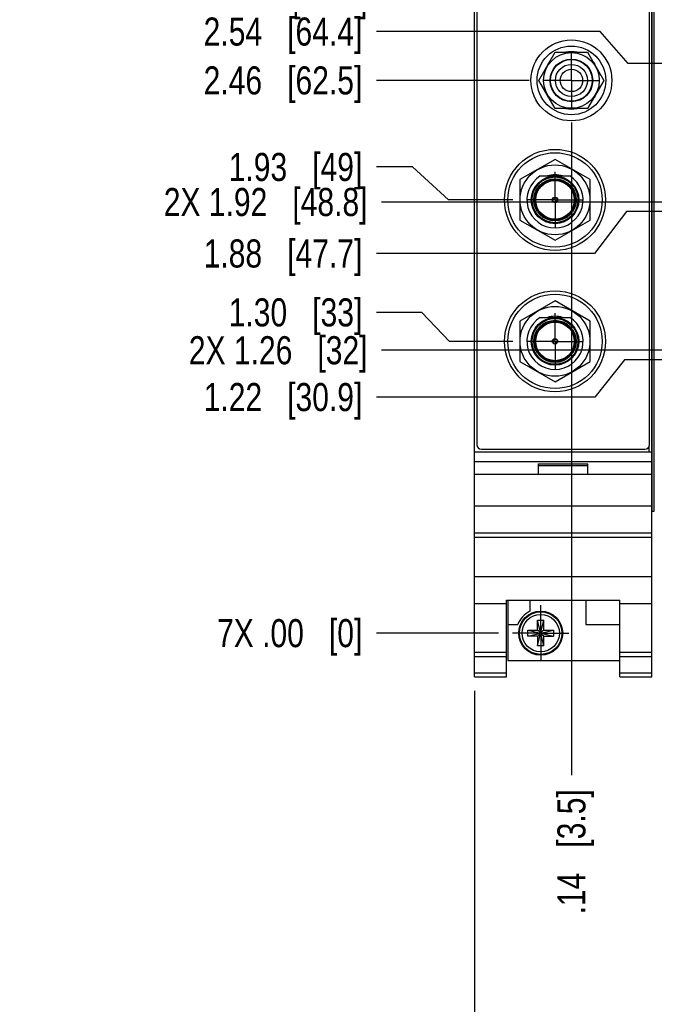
# Model space of a CAD drawing. Header units: inches. Extents: x 0 to 22, y 0 to 17.
# Tile 37 of 114: x 5.1 to 8, y 5.7 to 10.1. Entities that reach past the tile are written whole.
import ezdxf

# ---------------------------------------------------------------- set-up
doc = ezdxf.new("R2010")
doc.units = ezdxf.units.IN
doc.header["$LTSCALE"] = 1.21
doc.header["$MEASUREMENT"] = 0
doc.linetypes.add('CENTER', pattern=[0.6, 0.375, -0.075, 0.075, -0.075])
doc.layers.get('0').update_dxf_attribs({"linetype": 'CONTINUOUS'})
doc.layers.add('02___PRT_ALL_AXES', color=7, linetype='CONTINUOUS')
doc.layers.add('DIMENSIONS', color=7, linetype='CONTINUOUS')
doc.styles.get("Standard").update_dxf_attribs({"font": 'txt', "width": 0.8})
doc.dimstyles.new('DIMSTYLE_1', dxfattribs={"dimtxt": 0.125, "dimasz": 0.18, "dimexe": 0.125, "dimexo": 0.0625, "dimgap": 0.03125, "dimtad": 0, "dimtih": 1, "dimtoh": 1, "dimzin": 4, "dimdsep": 46, "dimtxsty": 'STANDARD', "dimblk": '_FILLED', "dimblk1": '_FILLED', "dimblk2": '_FILLED', "dimcen": 0.09, "dimadec": 0, "dimazin": 0, "dimtp": 0.01, "dimtm": 0.01, "dimtfac": 1, "dimtofl": 0, "dimtmove": 0, "dimatfit": 3, "dimldrblk": '_FILLED', "dimfxl": 1, "dimtolj": 1, "dimtzin": 4, "dimarcsym": 0})
doc.dimstyles.new('DIMSTYLE_2', dxfattribs={"dimtxt": 0.125, "dimasz": 0.18, "dimexe": 0.125, "dimexo": 0.0625, "dimgap": 0.0625, "dimtad": 0, "dimtih": 1, "dimtoh": 1, "dimzin": 4, "dimdsep": 46, "dimtxsty": 'STANDARD', "dimblk": '_FILLED', "dimblk1": '_FILLED', "dimblk2": '_FILLED', "dimcen": 0.09, "dimadec": 0, "dimazin": 0, "dimtp": 0.01, "dimtm": 0.01, "dimtfac": 1, "dimtofl": 0, "dimtmove": 0, "dimatfit": 3, "dimldrblk": '_FILLED', "dimfxl": 1, "dimtolj": 1, "dimtzin": 4, "dimarcsym": 0})

# ---------------------------------------------------------------- blocks, each defined once
blk = doc.blocks.new('_FILLED')
at = {"color": 0, "linetype": 'BYBLOCK'}
blk.add_solid([(0, 0), (-1, 0.174), (-1, -0.174)], dxfattribs=at)
blk = doc.blocks.new('*D8')
at = {"layer": 'DIMENSIONS', "color": 2, "linetype": 'CONTINUOUS'}
for p, q in [((7.1566, 7.0947), (7.1566, 5.3252)), ((12.7446, 7.0947), (12.7446, 5.3252)), ((7.1566, 5.4502), (9.2756, 5.4502)), ((12.7446, 5.4502), (10.6256, 5.4502))]:
    blk.add_line(p, q, dxfattribs=at)
at = {"layer": 'DIMENSIONS', "color": 2, "linetype": 'CONTINUOUS', "xscale": 0.18, "yscale": 0.18, "zscale": 0.18, "rotation": 180}
blk.add_blockref('_FILLED', (7.1566, 5.4502), dxfattribs=at)
at = {"layer": 'DIMENSIONS', "color": 2, "linetype": 'CONTINUOUS', "xscale": 0.18, "yscale": 0.18, "zscale": 0.18}
blk.add_blockref('_FILLED', (12.7446, 5.4502), dxfattribs=at)
at = {"layer": 'DIMENSIONS', "color": 2, "linetype": 'CONTINUOUS', "insert": (9.9506, 5.5127), "char_height": 0.125, "width": 1.225, "attachment_point": 2, "line_spacing_factor": 0.9}
blk.add_mtext('5.59{\\Ftxt.shx;\\W1.000000;\\H0.125000; }[141.9]', dxfattribs=at)
blk = doc.blocks.new('*D16')
at = {"layer": 'DIMENSIONS', "color": 2, "linetype": 'CONTINUOUS'}
blk.add_line((7.5873, 9.6258), (7.5873, 6.7197), dxfattribs=at)
at = {"layer": 'DIMENSIONS', "color": 2, "linetype": 'CONTINUOUS', "insert": (7.5248, 6.6572), "char_height": 0.125, "width": 0.925, "attachment_point": 3, "rotation": 90, "line_spacing_factor": 0.9}
blk.add_mtext('.14{\\Ftxt.shx;\\W1.000000;\\H0.125000; }[3.5]', dxfattribs=at)
blk = doc.blocks.new('*D17')
at = {"layer": 'DIMENSIONS', "color": 2, "linetype": 'CONTINUOUS'}
for p, q in [((6.922, 8.7804), (6.7191, 8.7804)), ((7.0452, 8.6514), (6.922, 8.7804)), ((7.3267, 8.6514), (7.0452, 8.6514))]:
    blk.add_line(p, q, dxfattribs=at)
at = {"layer": 'DIMENSIONS', "color": 2, "linetype": 'CONTINUOUS', "insert": (6.6566, 8.8429), "char_height": 0.125, "width": 0.925, "attachment_point": 3, "line_spacing_factor": 0.9}
blk.add_mtext('1.30{\\Ftxt.shx;\\W1.000000;\\H0.125000; }[33]', dxfattribs=at)
blk = doc.blocks.new('*D18')
at = {"layer": 'DIMENSIONS', "color": 2, "linetype": 'CONTINUOUS'}
blk.add_line((7.263, 7.3522), (6.7191, 7.3522), dxfattribs=at)
at = {"layer": 'DIMENSIONS', "color": 2, "linetype": 'CONTINUOUS', "insert": (6.6566, 7.4147), "char_height": 0.125, "width": 1.025, "attachment_point": 3, "line_spacing_factor": 0.9}
blk.add_mtext('7X .00{\\Ftxt.shx;\\W1.000000;\\H0.125000; }[0]', dxfattribs=at)
blk = doc.blocks.new('*D19')
at = {"layer": 'DIMENSIONS', "color": 2, "linetype": 'CONTINUOUS'}
for p, q in [((6.8799, 9.4279), (6.7191, 9.4279)), ((7.0406, 9.2814), (6.8799, 9.4279)), ((7.3267, 9.2814), (7.0406, 9.2814))]:
    blk.add_line(p, q, dxfattribs=at)
at = {"layer": 'DIMENSIONS', "color": 2, "linetype": 'CONTINUOUS', "insert": (6.6566, 9.4904), "char_height": 0.125, "width": 0.925, "attachment_point": 3, "line_spacing_factor": 0.9}
blk.add_mtext('1.93{\\Ftxt.shx;\\W1.000000;\\H0.125000; }[49]', dxfattribs=at)
blk = doc.blocks.new('*D20')
at = {"layer": 'DIMENSIONS', "color": 2, "linetype": 'CONTINUOUS'}
blk.add_line((7.3997, 9.8134), (6.7191, 9.8134), dxfattribs=at)
at = {"layer": 'DIMENSIONS', "color": 2, "linetype": 'CONTINUOUS', "insert": (6.6566, 9.8759), "char_height": 0.125, "width": 1.125, "attachment_point": 3, "line_spacing_factor": 0.9}
blk.add_mtext('2.46{\\Ftxt.shx;\\W1.000000;\\H0.125000; }[62.5]', dxfattribs=at)
blk = doc.blocks.new('*D21')
at = {"layer": 'DIMENSIONS', "color": 2, "linetype": 'CONTINUOUS'}
blk.add_line((7.3267, 11.0239), (6.7191, 11.0239), dxfattribs=at)
at = {"layer": 'DIMENSIONS', "color": 2, "linetype": 'CONTINUOUS', "insert": (6.6566, 11.0864), "char_height": 0.125, "width": 1.125, "attachment_point": 3, "line_spacing_factor": 0.9}
blk.add_mtext('3.67{\\Ftxt.shx;\\W1.000000;\\H0.125000; }[93.3]', dxfattribs=at)
blk = doc.blocks.new('*D22')
at = {"layer": 'DIMENSIONS', "color": 2, "linetype": 'CONTINUOUS'}
blk.add_line((7.263, 12.1731), (6.7191, 12.1731), dxfattribs=at)
at = {"layer": 'DIMENSIONS', "color": 2, "linetype": 'CONTINUOUS', "insert": (6.6566, 12.2356), "char_height": 0.125, "width": 1.525, "attachment_point": 3, "line_spacing_factor": 0.9}
blk.add_mtext('7X 4.82{\\Ftxt.shx;\\W1.000000;\\H0.125000; }[122.5]', dxfattribs=at)
blk = doc.blocks.new('*D23')
at = {"layer": 'DIMENSIONS', "color": 2, "linetype": 'CONTINUOUS'}
for p, q in [((6.8419, 12.455), (6.7191, 12.455)), ((6.9658, 12.2951), (6.8419, 12.455)), ((7.0941, 12.2951), (6.9658, 12.2951))]:
    blk.add_line(p, q, dxfattribs=at)
at = {"layer": 'DIMENSIONS', "color": 2, "linetype": 'CONTINUOUS', "insert": (6.6566, 12.5175), "char_height": 0.125, "width": 1.225, "attachment_point": 3, "line_spacing_factor": 0.9}
blk.add_mtext('4.94{\\Ftxt.shx;\\W1.000000;\\H0.125000; }[125.6]', dxfattribs=at)
blk = doc.blocks.new('*D34')
at = {"layer": 'DIMENSIONS', "color": 2, "linetype": 'CONTINUOUS'}
for p, q in [((7.8231, 8.5689), (7.6923, 8.4033)), ((8.242, 8.5689), (7.8231, 8.5689)), ((7.6923, 8.4033), (6.7191, 8.4033))]:
    blk.add_line(p, q, dxfattribs=at)
at = {"layer": 'DIMENSIONS', "color": 2, "linetype": 'CONTINUOUS', "insert": (6.6566, 8.4658), "char_height": 0.125, "width": 1.125, "attachment_point": 3, "line_spacing_factor": 0.9}
blk.add_mtext('1.22{\\Ftxt.shx;\\W1.000000;\\H0.125000; }[30.9]', dxfattribs=at)
blk = doc.blocks.new('*D35')
at = {"layer": 'DIMENSIONS', "color": 2, "linetype": 'CONTINUOUS'}
for p, q in [((7.8323, 9.2289), (7.69, 9.0427)), ((8.242, 9.2289), (7.8323, 9.2289)), ((7.69, 9.0427), (6.7191, 9.0427))]:
    blk.add_line(p, q, dxfattribs=at)
at = {"layer": 'DIMENSIONS', "color": 2, "linetype": 'CONTINUOUS', "insert": (6.6566, 9.1052), "char_height": 0.125, "width": 1.125, "attachment_point": 3, "line_spacing_factor": 0.9}
blk.add_mtext('1.88{\\Ftxt.shx;\\W1.000000;\\H0.125000; }[47.7]', dxfattribs=at)
blk = doc.blocks.new('*D36')
at = {"layer": 'DIMENSIONS', "color": 2, "linetype": 'CONTINUOUS'}
for p, q in [((7.715, 10.0309), (6.7191, 10.0309)), ((7.8401, 9.8889), (7.715, 10.0309)), ((8.242, 9.8889), (7.8401, 9.8889))]:
    blk.add_line(p, q, dxfattribs=at)
at = {"layer": 'DIMENSIONS', "color": 2, "linetype": 'CONTINUOUS', "insert": (6.6566, 10.0934), "char_height": 0.125, "width": 1.125, "attachment_point": 3, "line_spacing_factor": 0.9}
blk.add_mtext('2.54{\\Ftxt.shx;\\W1.000000;\\H0.125000; }[64.4]', dxfattribs=at)
blk = doc.blocks.new('*D37')
at = {"layer": 'DIMENSIONS', "color": 2, "linetype": 'CONTINUOUS'}
blk.add_line((8.242, 10.5489), (6.7191, 10.5489), dxfattribs=at)
at = {"layer": 'DIMENSIONS', "color": 2, "linetype": 'CONTINUOUS', "insert": (6.6566, 10.6114), "char_height": 0.125, "width": 1.125, "attachment_point": 3, "line_spacing_factor": 0.9}
blk.add_mtext('3.20{\\Ftxt.shx;\\W1.000000;\\H0.125000; }[81.2]', dxfattribs=at)
blk = doc.blocks.new('*D38')
at = {"layer": 'DIMENSIONS', "color": 2, "linetype": 'CONTINUOUS'}
for p, q in [((7.5552, 11.4442), (6.7191, 11.4442)), ((7.7754, 11.2089), (7.5552, 11.4442)), ((8.242, 11.2089), (7.7754, 11.2089))]:
    blk.add_line(p, q, dxfattribs=at)
at = {"layer": 'DIMENSIONS', "color": 2, "linetype": 'CONTINUOUS', "insert": (6.6566, 11.5067), "char_height": 0.125, "width": 0.925, "attachment_point": 3, "line_spacing_factor": 0.9}
blk.add_mtext('3.86{\\Ftxt.shx;\\W1.000000;\\H0.125000; }[98]', dxfattribs=at)
blk = doc.blocks.new('*D39')
at = {"layer": 'DIMENSIONS', "color": 2, "linetype": 'CONTINUOUS'}
blk.add_line((9.1564, 8.6119), (6.7423, 8.6119), dxfattribs=at)
at = {"layer": 'DIMENSIONS', "color": 2, "linetype": 'CONTINUOUS', "insert": (6.6798, 8.6744), "char_height": 0.125, "width": 1.225, "attachment_point": 3, "line_spacing_factor": 0.9}
blk.add_mtext('2X 1.26{\\Ftxt.shx;\\W1.000000;\\H0.125000; }[32]', dxfattribs=at)
blk = doc.blocks.new('*D40')
at = {"layer": 'DIMENSIONS', "color": 2, "linetype": 'CONTINUOUS'}
blk.add_line((9.1564, 9.2719), (6.7423, 9.2719), dxfattribs=at)
at = {"layer": 'DIMENSIONS', "color": 2, "linetype": 'CONTINUOUS', "insert": (6.6798, 9.3344), "char_height": 0.125, "width": 1.425, "attachment_point": 3, "line_spacing_factor": 0.9}
blk.add_mtext('2X 1.92{\\Ftxt.shx;\\W1.000000;\\H0.125000; }[48.8]', dxfattribs=at)
blk = doc.blocks.new('*D41')
at = {"layer": 'DIMENSIONS', "color": 2, "linetype": 'CONTINUOUS'}
for p, q in [((8.3884, 10.1858), (6.7423, 10.1858)), ((8.6405, 9.9319), (8.3884, 10.1858)), ((9.1564, 9.9319), (8.6405, 9.9319))]:
    blk.add_line(p, q, dxfattribs=at)
at = {"layer": 'DIMENSIONS', "color": 2, "linetype": 'CONTINUOUS', "insert": (6.6798, 10.2483), "char_height": 0.125, "width": 1.425, "attachment_point": 3, "line_spacing_factor": 0.9}
blk.add_mtext('2X 2.58{\\Ftxt.shx;\\W1.000000;\\H0.125000; }[65.5]', dxfattribs=at)
blk = doc.blocks.new('*D42')
at = {"layer": 'DIMENSIONS', "color": 2, "linetype": 'CONTINUOUS'}
for p, q in [((8.5143, 10.7276), (6.7423, 10.7276)), ((8.6729, 10.5919), (8.5143, 10.7276)), ((9.1564, 10.5919), (8.6729, 10.5919))]:
    blk.add_line(p, q, dxfattribs=at)
at = {"layer": 'DIMENSIONS', "color": 2, "linetype": 'CONTINUOUS', "insert": (6.6798, 10.7901), "char_height": 0.125, "width": 1.125, "attachment_point": 3, "line_spacing_factor": 0.9}
blk.add_mtext('3.24{\\Ftxt.shx;\\W1.000000;\\H0.125000; }[82.3]', dxfattribs=at)
blk = doc.blocks.new('*D43')
at = {"layer": 'DIMENSIONS', "color": 2, "linetype": 'CONTINUOUS'}
for p, q in [((7.5973, 11.3009), (6.7423, 11.3009)), ((7.8009, 11.0719), (7.5973, 11.3009)), ((9.7495, 11.0719), (7.8009, 11.0719))]:
    blk.add_line(p, q, dxfattribs=at)
at = {"layer": 'DIMENSIONS', "color": 2, "linetype": 'CONTINUOUS', "insert": (6.6798, 11.3634), "char_height": 0.125, "width": 1.125, "attachment_point": 3, "line_spacing_factor": 0.9}
blk.add_mtext('3.72{\\Ftxt.shx;\\W1.000000;\\H0.125000; }[94.5]', dxfattribs=at)

msp = doc.modelspace()

# ---------------------------------------------------------------- linework, layer by layer
at = {"color": 7, "linetype": 'CONTINUOUS'}
for p, q in [((7.1566, 7.1572), (7.1566, 12.2951)), ((7.9446, 7.1572), (7.9446, 12.2951)), ((7.1666, 12.2611), (7.1666, 8.1911)), ((7.9346, 8.1911), (7.9346, 12.2611)), ((7.443, 9.8134), (7.5151, 9.9384)), ((7.5151, 9.9384), (7.6595, 9.9384)), ((7.6595, 9.9384), (7.7317, 9.8134)), ((7.4828, 9.8825), (7.4812, 9.8841)), ((7.6934, 9.8841), (7.6918, 9.8825)), ((7.5151, 9.6884), (7.443, 9.8134)), ((7.7317, 9.8134), (7.6595, 9.6884)), ((7.4812, 9.7427), (7.4828, 9.7444)), ((7.6918, 9.7444), (7.6934, 9.7427)), ((7.6595, 9.6884), (7.5151, 9.6884)), ((7.5143, 9.4616), (7.3583, 9.3715)), ((7.6703, 9.3715), (7.5143, 9.4616)), ((7.4486, 9.3878), (7.58, 9.3878)), ((7.3583, 9.3715), (7.3583, 9.1914)), ((7.6703, 9.1914), (7.6703, 9.3715)), ((7.3583, 9.1914), (7.5143, 9.1013)), ((7.5143, 9.1013), (7.6703, 9.1914)), ((7.5143, 8.8316), (7.3583, 8.7415)), ((7.6703, 8.7415), (7.5143, 8.8316)), ((7.3583, 8.7415), (7.3583, 8.5614)), ((7.4486, 8.7578), (7.58, 8.7578)), ((7.6703, 8.5614), (7.6703, 8.7415)), ((7.3583, 8.5614), (7.5143, 8.4713)), ((7.5143, 8.4713), (7.6703, 8.5614)), ((7.1566, 8.1592), (7.9446, 8.1592)), ((7.1866, 8.1711), (7.9146, 8.1711)), ((7.1566, 8.1162), (7.9446, 8.1162)), ((7.4406, 8.0592), (7.4406, 8.1062)), ((7.4406, 8.1062), (7.6606, 8.1062)), ((7.4406, 8.0992), (7.6606, 8.0992)), ((7.6606, 8.0592), (7.6606, 8.1062)), ((7.9446, 8.0592), (7.1566, 8.0592)), ((7.1566, 7.9192), (7.9446, 7.9192)), ((7.9446, 7.8951), (7.9563, 7.8951)), ((7.1566, 7.7992), (7.9446, 7.7992)), ((7.1566, 7.7796), (7.9446, 7.7796)), ((7.1566, 7.6039), (7.9446, 7.6039)), ((7.2986, 7.1572), (7.2986, 7.4994)), ((7.2986, 7.4994), (7.8026, 7.4994)), ((7.3046, 7.4994), (7.3046, 7.2302)), ((7.4016, 7.4994), (7.4016, 7.4495)), ((7.6516, 7.4994), (7.6516, 7.3902)), ((7.8026, 7.1572), (7.8026, 7.4994)), ((7.1566, 7.4842), (7.2986, 7.4842)), ((7.8026, 7.4842), (7.9446, 7.4842)), ((7.3046, 7.3902), (7.3484, 7.3902)), ((7.3935, 7.3659), (7.5076, 7.3384)), ((7.3935, 7.3384), (7.3935, 7.3659)), ((7.3935, 7.3659), (7.4388, 7.3659)), ((7.3935, 7.3384), (7.5076, 7.3659)), ((7.4643, 7.2951), (7.4368, 7.4093)), ((7.4368, 7.3639), (7.4368, 7.4093)), ((7.4368, 7.4093), (7.4643, 7.4093)), ((7.4368, 7.2951), (7.4643, 7.4093)), ((7.4388, 7.3659), (7.4388, 7.3639)), ((7.4623, 7.3639), (7.4623, 7.3659)), ((7.4623, 7.3659), (7.5076, 7.3659)), ((7.4643, 7.3639), (7.4643, 7.4093)), ((7.5076, 7.3659), (7.5076, 7.3384)), ((7.6516, 7.3902), (7.8026, 7.3902)), ((7.4388, 7.3384), (7.3935, 7.3384)), ((7.4368, 7.3639), (7.4388, 7.3639)), ((7.4368, 7.3405), (7.4368, 7.2951)), ((7.4368, 7.3405), (7.4388, 7.3405)), ((7.4623, 7.3405), (7.4388, 7.3639)), ((7.4388, 7.3405), (7.4623, 7.3639)), ((7.4388, 7.3405), (7.4388, 7.3384)), ((7.4643, 7.3639), (7.4623, 7.3639)), ((7.4623, 7.3384), (7.4623, 7.3405)), ((7.4643, 7.3405), (7.4623, 7.3405)), ((7.4623, 7.3384), (7.5076, 7.3384)), ((7.4643, 7.2951), (7.4643, 7.3405)), ((7.4643, 7.2951), (7.4368, 7.2951)), ((7.1566, 7.2672), (7.2986, 7.2672)), ((7.1566, 7.2479), (7.2986, 7.2479)), ((7.8026, 7.2672), (7.9446, 7.2672)), ((7.8026, 7.2479), (7.9446, 7.2479)), ((7.3046, 7.2302), (7.8026, 7.2302)), ((7.1566, 7.1751), (7.2986, 7.1751)), ((7.1566, 7.1572), (7.2986, 7.1572)), ((7.8026, 7.1751), (7.9446, 7.1751)), ((7.8026, 7.1572), (7.9446, 7.1572))]:
    msp.add_line(p, q, dxfattribs=at)
at = {"color": 9, "linetype": 'CONTINUOUS'}
for p, q in [((7.9475, 7.8951), (7.9475, 11.8951)), ((7.9561, 7.8951), (7.9561, 11.8951)), ((7.9326, 8.1824), (7.9326, 8.1592))]:
    msp.add_line(p, q, dxfattribs=at)
at = {"color": 7, "linetype": 'CONTINUOUS'}
for centre, radius in [((7.5873, 9.8134), 0.18), ((7.5873, 9.8134), 0.153), ((7.5873, 9.8134), 0.124), ((7.5873, 9.8134), 0.095), ((7.5873, 9.8134), 0.093), ((7.5873, 9.8134), 0.0715), ((7.5873, 9.8134), 0.05), ((7.5143, 9.2814), 0.225), ((7.5143, 9.2814), 0.21), ((7.5143, 9.2814), 0.1555), ((7.5143, 9.2814), 0.106), ((7.5143, 9.2814), 0.09), ((7.5143, 9.2814), 0.012), ((7.5143, 9.2814), 0.01), ((7.5143, 8.6514), 0.225), ((7.5143, 8.6514), 0.21), ((7.5143, 8.6514), 0.1555), ((7.5143, 8.6514), 0.106), ((7.5143, 8.6514), 0.09), ((7.5143, 8.6514), 0.012), ((7.5143, 8.6514), 0.01), ((7.4506, 7.3522), 0.098)]:
    msp.add_circle(centre, radius, dxfattribs=at)
at = {"color": 9, "linetype": 'CONTINUOUS'}
for centre, radius in [((7.5143, 9.2814), 0.102), ((7.5143, 9.2814), 0.094), ((7.5143, 9.2814), 0.086), ((7.5143, 8.6514), 0.102), ((7.5143, 8.6514), 0.094), ((7.5143, 8.6514), 0.086), ((7.4506, 7.3522), 0.0947), ((7.4506, 7.3522), 0.0832)]:
    msp.add_circle(centre, radius, dxfattribs=at)
at = {"color": 7, "linetype": 'CONTINUOUS'}
for centre, radius, start, end in [((7.5873, 9.8134), 0.1275, 78.6764, 101.3236), ((7.5873, 9.8134), 0.1275, 138.6542, 146.3236), ((7.5873, 9.8134), 0.1275, 33.6764, 41.3458), ((7.5873, 9.8134), 0.1275, 213.6764, 221.3458), ((7.5873, 9.8134), 0.1275, 318.6542, 326.3236), ((7.5873, 9.8134), 0.1275, 258.6764, 281.3236), ((7.5143, 9.2814), 0.125, 121.723, 58.277), ((7.5143, 9.2814), 0.1115, 72.4753, 107.5247), ((7.5143, 8.6514), 0.125, 121.723, 58.277), ((7.5143, 8.6514), 0.1115, 72.4753, 107.5247), ((7.1866, 8.1911), 0.02, 180, 270), ((7.9146, 8.1911), 0.02, 270, 360), ((7.4506, 7.3522), 0.109, 116.7143, 159.5968)]:
    msp.add_arc(centre, radius, start, end, dxfattribs=at)
at = {"layer": '02___PRT_ALL_AXES', "color": 7, "linetype": 'CENTER'}
for p, q in [((7.5873, 9.8134), (7.5873, 9.9385)), ((7.5873, 9.8134), (7.4622, 9.8134)), ((7.5873, 9.8134), (7.5873, 9.6883)), ((7.5873, 9.8134), (7.7124, 9.8134)), ((7.5143, 9.2814), (7.5143, 9.4065)), ((7.5143, 9.2814), (7.3892, 9.2814)), ((7.5143, 9.2814), (7.5143, 9.1563)), ((7.5143, 9.2814), (7.6394, 9.2814)), ((7.5143, 8.6514), (7.5143, 8.7765)), ((7.5143, 8.6514), (7.3892, 8.6514)), ((7.5143, 8.6514), (7.5143, 8.5263)), ((7.5143, 8.6514), (7.6394, 8.6514)), ((7.4506, 7.3522), (7.4506, 7.4773)), ((7.4506, 7.3522), (7.3255, 7.3522)), ((7.4506, 7.3522), (7.4506, 7.2271)), ((7.4506, 7.3522), (7.5757, 7.3522))]:
    msp.add_line(p, q, dxfattribs=at)

# ---------------------------------------------------------------- dimensions: what is measured, and where the dimension line sits
at = {"layer": 'DIMENSIONS', "color": 2, "linetype": 'CONTINUOUS'}
for feature_location, offset, dtype, origin, picture, middle in [((7.0941, 12.2951), (-0.375, 0.1599), 0, (7.1566, 7.3522), '*D23', (6.0441, 12.455)), ((8.242, 11.2089), (-1.5229, 0.2353), 0, (8.3045, 7.3522), '*D38', (6.1941, 11.4442)), ((9.7495, 11.0719), (-3.0072, 0.229), 0, (9.812, 7.3522), '*D43', (6.1173, 11.3009)), ((7.3267, 11.0239), (-0.6077, 0), 0, (7.3892, 7.3522), '*D21', (6.0941, 11.0239)), ((9.1564, 10.5919), (-2.4141, 0.1357), 0, (9.2189, 7.3522), '*D42', (6.1173, 10.7276)), ((8.242, 10.5489), (-1.5229, 0), 0, (8.3045, 7.3522), '*D37', (6.0941, 10.5489)), ((8.242, 9.8889), (-1.5229, 0.142), 0, (8.3045, 7.3522), '*D36', (6.0941, 10.0309)), ((7.3997, 9.8134), (-0.6807, 0), 0, (7.4622, 7.3522), '*D20', (6.0941, 9.8134)), ((7.5873, 9.6258), (0, -2.9062), 1, (7.4506, 9.6883), '*D16', (7.5873, 6.1947)), ((7.3267, 9.2814), (-0.6077, 0.1465), 0, (7.3892, 7.3522), '*D19', (6.1941, 9.4279)), ((8.242, 9.2289), (-1.5229, -0.1862), 0, (8.3045, 7.3522), '*D35', (6.0941, 9.0427)), ((7.3267, 8.6514), (-0.6077, 0.129), 0, (7.3255, 7.3522), '*D17', (6.1941, 8.7804)), ((8.242, 8.5689), (-1.5229, -0.1656), 0, (8.3045, 7.3522), '*D34', (6.0941, 8.4033))]:
    dim = msp.add_ordinate_dim(feature_location=feature_location, offset=offset, dtype=dtype, origin=origin, dimstyle='DIMSTYLE_1', dxfattribs=at)
    dim.commit()
    dim.dimension.update_dxf_attribs({"geometry": picture, "text_midpoint": middle})
for feature_location, offset, origin, text, picture, middle in [((7.263, 12.1731), (-0.5439, 0), (7.3255, 7.3522), '7X <>', '*D22', (5.8941, 12.1731)), ((9.1564, 9.9319), (-2.4141, 0.2539), (9.2189, 7.3522), '2X <>', '*D41', (5.9673, 10.1858)), ((9.1564, 9.2719), (-2.4141, 0), (9.2189, 7.3522), '2X <>', '*D40', (5.9673, 9.2719)), ((9.1564, 8.6119), (-2.4141, 0), (9.2189, 7.3522), '2X <>', '*D39', (6.0673, 8.6119)), ((7.2629581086, 7.3521679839), (-0.5439, 0), (7.3254581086, 7.3521679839), '7X <>', '*D18', (6.1440581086, 7.3521679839))]:
    dim = msp.add_ordinate_dim(feature_location=feature_location, offset=offset, dtype=0, origin=origin, text=text, dimstyle='DIMSTYLE_1', dxfattribs=at)
    dim.commit()
    dim.dimension.update_dxf_attribs({"geometry": picture, "text_midpoint": middle})
dim = msp.add_linear_dim(base=(12.7446, 5.4502), p1=(7.1566, 7.1572), p2=(12.7446, 7.1572), dimstyle='DIMSTYLE_2', dxfattribs=at)
dim.commit()
dim.dimension.update_dxf_attribs({"geometry": '*D8', "text_midpoint": (9.9506, 5.4502), "dimtype": 160})

doc.saveas('drawing.dxf')
